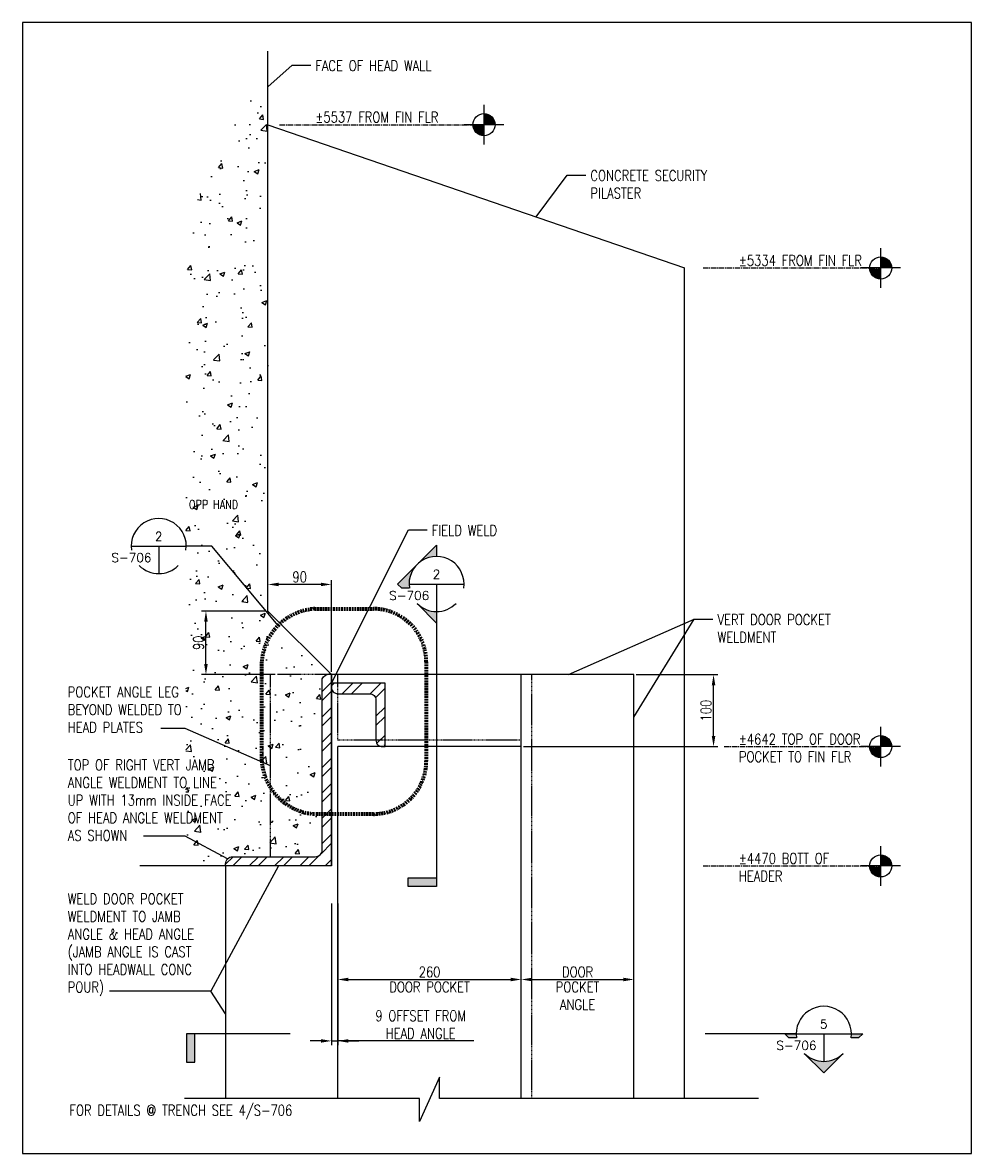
# Model space of a CAD drawing. Header units: millimetres. Extents: x -89 to 8559, y -2625 to 4496.
# Tile 8 of 9: x 3462 to 4806, y 1188 to 2790. Entities that reach past the tile are written whole.
import ezdxf
from ezdxf.enums import TextEntityAlignment as Align

# ---------------------------------------------------------------- set-up
doc = ezdxf.new("R2010")
doc.units = ezdxf.units.MM
for name, pattern in [('CENTER2', [1.125, 0.75, -0.125, 0.125, -0.125]), ('DASHED2', [0.375, 0.25, -0.125]), ('HIDDEN2', [0.1875, 0.125, -0.0625])]:
    doc.linetypes.add(name, pattern=pattern)
for name, color, linetype in [('G-ANNO-TTLS', 1, 'Continuous'), ('S-ANNO-DIMS', 2, 'Continuous'), ('S-ANNO-SYMB', 4, 'Continuous'), ('S-DETL-CONC', 2, 'Continuous'), ('S-SDEL-CNTR', 1, 'CENTER2'), ('S-SDEL-HIDD', 8, 'HIDDEN2'), ('S-SDEL-LW10', 8, 'Continuous'), ('S-SDEL-LW25', 3, 'Continuous'), ('S-SECT-CONC', 4, 'Continuous'), ('S-SECT-PATT', 1, 'Continuous'), ('S-SECT-STLS', 3, 'Continuous')]:
    doc.layers.add(name, color=color, linetype=linetype)
doc.layers.add('S-ANNO-HLTE', color=234, linetype='DASHED2', lineweight=70)
doc.layers.add('S-SDEL-TEXT', color=2, linetype='Continuous', lineweight=25)
doc.styles.add('ROMANS', font='ROMANS.shx', dxfattribs={"width": 0.8})
doc.styles.add('STD1', font='simplex', dxfattribs={"height": 0.1})
doc.styles.add('Text', font='romans.shx', dxfattribs={"width": 0.8, "height": 3})
doc.dimstyles.new('Annotative', dxfattribs={"dimscale": 0, "dimtxt": 3, "dimasz": 2.5, "dimexe": 1.25, "dimexo": 0.625, "dimtad": 1, "dimdec": 0, "dimzin": 9, "dimdsep": 32, "dimtxsty": 'ROMANS', "dimcen": 2.5, "dimadec": 0, "dimazin": 0, "dimtfac": 1, "dimtdec": 0, "dimtmove": 1, "dimatfit": 3, "dimfxl": 1, "dimarcsym": 0})
doc.dimstyles.get("Standard").update_dxf_attribs({"dimtxt": 0.125, "dimasz": 0.125, "dimexe": 0.18, "dimexo": 0.0625, "dimgap": 0.125, "dimtad": 0, "dimtih": 1, "dimtoh": 1, "dimdec": 4, "dimzin": 0, "dimdsep": 46, "dimtxsty": 'Text', "dimcen": 0.125, "dimclrt": 2, "dimadec": 0, "dimazin": 0, "dimtfac": 1, "dimtdec": 4, "dimtofl": 0, "dimtmove": 0, "dimatfit": 3, "dimfxl": 0.18, "dimtolj": 1, "dimtzin": 0, "dimarcsym": 0})

# ---------------------------------------------------------------- blocks, each defined once
blk = doc.blocks.new('*D79')
at = {"layer": 'Defpoints', "color": 0, "transparency": 16777216}
for p in [(4327.9, 1866.4), (4440.8, 1866.4), (4168.4, 1764.4)]:
    blk.add_point(p, dxfattribs=at)
at = {"layer": 'S-ANNO-DIMS', "color": 0, "lineweight": -2, "transparency": 16777216}
for p, q in [((4331, 1866.4), (4447, 1866.4)), ((4440.8, 1779.4), (4440.8, 1851.4)), ((4171.5, 1764.4), (4447, 1764.4))]:
    blk.add_line(p, q, dxfattribs=at)
at = {"layer": 'S-ANNO-DIMS', "color": 0, "transparency": 16777216}
for points in [[(4438.3, 1851.4), (4443.3, 1851.4), (4440.8, 1866.4)], [(4438.3, 1779.4), (4443.3, 1779.4), (4440.8, 1764.4)]]:
    blk.add_solid(points, dxfattribs=at)
at = {"layer": 'S-ANNO-DIMS', "color": 0, "transparency": 16777216, "insert": (4430.1, 1815.4), "char_height": 15, "attachment_point": 5, "rotation": 90, "style": 'ROMANS'}
blk.add_mtext('100', dxfattribs=at)
blk = doc.blocks.new('*D80')
at = {"layer": 'Defpoints', "color": 0, "transparency": 16777216}
for p in [(3809.4, 1994.1), (3809.4, 1956.4), (3899.4, 1867.4)]:
    blk.add_point(p, dxfattribs=at)
at = {"layer": 'S-ANNO-DIMS', "color": 0, "lineweight": -2, "transparency": 16777216}
for p, q in [((3809.4, 1959.5), (3809.4, 2000.3)), ((3884.4, 1994.1), (3824.4, 1994.1)), ((3899.4, 1870.5), (3899.4, 2000.3))]:
    blk.add_line(p, q, dxfattribs=at)
at = {"layer": 'S-ANNO-DIMS', "color": 0, "transparency": 16777216}
for points in [[(3824.4, 1996.6), (3824.4, 1991.6), (3809.4, 1994.1)], [(3884.4, 1996.6), (3884.4, 1991.6), (3899.4, 1994.1)]]:
    blk.add_solid(points, dxfattribs=at)
at = {"layer": 'S-ANNO-DIMS', "color": 0, "transparency": 16777216, "insert": (3854.4, 2004.7), "char_height": 15, "attachment_point": 5, "style": 'ROMANS'}
blk.add_mtext('90', dxfattribs=at)
blk = doc.blocks.new('*D81')
at = {"layer": 'Defpoints', "color": 0, "transparency": 16777216}
for p in [(3721.6, 1956.4), (3809.4, 1956.4), (3822.9, 1866.4)]:
    blk.add_point(p, dxfattribs=at)
at = {"layer": 'S-ANNO-DIMS', "color": 0, "lineweight": -2, "transparency": 16777216}
for p, q in [((3806.3, 1956.4), (3715.4, 1956.4)), ((3721.6, 1881.4), (3721.6, 1941.4)), ((3819.8, 1866.4), (3715.4, 1866.4))]:
    blk.add_line(p, q, dxfattribs=at)
at = {"layer": 'S-ANNO-DIMS', "color": 0, "transparency": 16777216}
for points in [[(3719.1, 1941.4), (3724.1, 1941.4), (3721.6, 1956.4)], [(3719.1, 1881.4), (3724.1, 1881.4), (3721.6, 1866.4)]]:
    blk.add_solid(points, dxfattribs=at)
at = {"layer": 'S-ANNO-DIMS', "color": 0, "transparency": 16777216, "insert": (3711, 1911.4), "char_height": 15, "attachment_point": 5, "rotation": 90, "style": 'ROMANS'}
blk.add_mtext('90', dxfattribs=at)
blk = doc.blocks.new('*D82')
at = {"layer": 'Defpoints', "color": 0, "transparency": 16777216}
for p in [(3899.4, 1545.2), (3908.4, 1545.2), (3908.4, 1347.5)]:
    blk.add_point(p, dxfattribs=at)
at = {"layer": 'S-ANNO-DIMS', "color": 0, "lineweight": -2, "transparency": 16777216}
for p, q in [((3899.4, 1542), (3899.4, 1341.3)), ((3908.4, 1542), (3908.4, 1341.3)), ((3884.4, 1347.5), (3869.4, 1347.5)), ((3899.4, 1347.5), (3908.4, 1347.5)), ((3899.4, 1347.5), (3908.4, 1347.5)), ((4101.3, 1347.5), (3908.4, 1347.5)), ((3923.4, 1347.5), (3938.4, 1347.5))]:
    blk.add_line(p, q, dxfattribs=at)
at = {"layer": 'S-ANNO-DIMS', "color": 0, "transparency": 16777216}
for points in [[(3884.4, 1350), (3884.4, 1345), (3899.4, 1347.5)], [(3923.4, 1350), (3923.4, 1345), (3908.4, 1347.5)]]:
    blk.add_solid(points, dxfattribs=at)
at = {"layer": 'S-ANNO-DIMS', "color": 0, "transparency": 16777216, "insert": (4025.8, 1370.6), "char_height": 15, "attachment_point": 5, "style": 'ROMANS'}
blk.add_mtext('9 OFFSET FROM\\PHEAD ANGLE', dxfattribs=at)
blk = doc.blocks.new('*D83')
at = {"layer": 'Defpoints', "color": 0, "transparency": 16777216}
for p in [(3908.4, 1545.2), (4168.4, 1434.5), (4168.4, 1434.5)]:
    blk.add_point(p, dxfattribs=at)
at = {"layer": 'S-ANNO-DIMS', "color": 0, "lineweight": -2, "transparency": 16777216}
for p, q in [((3908.4, 1542), (3908.4, 1428.3)), ((3923.4, 1434.5), (4153.4, 1434.5)), ((4168.4, 1437.6), (4168.4, 1440.8))]:
    blk.add_line(p, q, dxfattribs=at)
at = {"layer": 'S-ANNO-DIMS', "color": 0, "transparency": 16777216}
for points in [[(3923.4, 1437), (3923.4, 1432), (3908.4, 1434.5)], [(4153.4, 1437), (4153.4, 1432), (4168.4, 1434.5)]]:
    blk.add_solid(points, dxfattribs=at)
at = {"layer": 'S-ANNO-DIMS', "color": 0, "transparency": 16777216, "char_height": 15, "attachment_point": 5, "style": 'ROMANS'}
for s, insert in [('260', (4038.4, 1445.1)), ('DOOR POCKET', (4038.4, 1423.9))]:
    blk.add_mtext(s, dxfattribs=dict(at, insert=insert))
blk = doc.blocks.new('SH2081')
for p, q in [((0, -0.225), (0, 0.225)), ((0.225, 0), (-0.225, 0)), ((0, 0.113), (0.054, 0.113)), ((0, 0.1), (0.075, 0.1)), ((0, 0.087), (0.089, 0.087)), ((0, 0.075), (0.1, 0.075)), ((0, 0.063), (0.108, 0.063)), ((0, 0.05), (0.115, 0.05)), ((0, 0.038), (0.119, 0.038)), ((0, 0.025), (0.122, 0.025)), ((0, 0.013), (0.124, 0.013)), ((-0.124, -0.013), (0, -0.013)), ((-0.122, -0.025), (0, -0.025)), ((-0.119, -0.038), (0, -0.038)), ((-0.115, -0.05), (0, -0.05)), ((-0.108, -0.062), (0, -0.062)), ((-0.1, -0.075), (0, -0.075)), ((-0.089, -0.087), (0, -0.087)), ((-0.075, -0.1), (0, -0.1)), ((-0.054, -0.113), (0, -0.113))]:
    blk.add_line(p, q)
blk.add_circle((0, 0), 0.125)
blk = doc.blocks.new('GH2027')
h = blk.add_hatch(color=0)
h.paths.add_polyline_path([(-0.312, 0), (-0.442, 0), (-0.395, -0.047), (-0.309, -0.047, -0.037831)])
h.paths.add_polyline_path([(0.221, -0.221, -0.414214), (-0.221, -0.221), (0, -0.442)])
h.paths.add_polyline_path([(0.442, 0), (0.312, 0, -0.037831), (0.309, -0.047), (0.395, -0.047)])
at = {"color": 0}
blk.add_line((0, 0), (0, -0.312), dxfattribs=at)
for points in [[(0.309, -0.047, 1.163965), (-0.309, -0.047), (-0.395, -0.047), (-0.442, 0), (0.442, 0), (0.395, -0.047)], [(-0.221, -0.221, 0.414214), (0.221, -0.221), (0, -0.442)]]:
    blk.add_lwpolyline(points, format="xyb", close=True, dxfattribs=at)
at = {"color": 0, "linetype": 'ByBlock', "lineweight": -2, "style": 'STD1'}
blk.add_attdef('NUM', text='', height=0.1, dxfattribs=at).set_placement((-0.001, 0.06), align=Align.CENTER)
blk.add_attdef('APPLIES', text='', height=0.1, dxfattribs=at).set_placement((-0.083, -0.181), align=Align.RIGHT)
blk.add_attdef('NOTE', (0.244, -0.386), '', height=0.1, dxfattribs=at)
blk = doc.blocks.new('*D84')
at = {"layer": 'Defpoints', "color": 0, "transparency": 16777216}
for p in [(4327.9, 1434.5), (4168.4, 1409.2), (4327.9, 1409.2)]:
    blk.add_point(p, dxfattribs=at)
at = {"layer": 'S-ANNO-DIMS', "color": 0, "lineweight": -2, "transparency": 16777216}
for p, q in [((4168.4, 1412.3), (4168.4, 1440.8)), ((4183.4, 1434.5), (4312.9, 1434.5)), ((4327.9, 1412.3), (4327.9, 1440.8))]:
    blk.add_line(p, q, dxfattribs=at)
at = {"layer": 'S-ANNO-DIMS', "color": 0, "transparency": 16777216}
for points in [[(4183.4, 1437), (4183.4, 1432), (4168.4, 1434.5)], [(4312.9, 1437), (4312.9, 1432), (4327.9, 1434.5)]]:
    blk.add_solid(points, dxfattribs=at)
at = {"layer": 'S-ANNO-DIMS', "color": 0, "transparency": 16777216, "char_height": 15, "width": 103.966, "attachment_point": 5, "style": 'ROMANS'}
for s, insert in [('DOOR', (4248.1, 1445.1)), ('POCKET ANGLE', (4248.1, 1411.4))]:
    blk.add_mtext(s, dxfattribs=dict(at, insert=insert))
blk = doc.blocks.new('GH2028')
h = blk.add_hatch(color=0)
h.paths.add_polyline_path([(0, 0.442), (-0.221, 0.221, -0.198912), (0, 0.312)])
h.paths.add_polyline_path([(-0.221, 0.221), (-0.442, 0), (-0.395, -0.047), (-0.309, -0.047, -0.238539)])
h.paths.add_polyline_path([(0, -0.312, -0.198912), (-0.221, -0.221), (0, -0.442)])
at = {"color": 0}
blk.add_line((-0.312, 0), (0.312, 0), dxfattribs=at)
for points in [[(-0.309, -0.047), (-0.395, -0.047), (-0.442, 0), (0, 0.442), (0, 0.312)], [(0, 0), (0, -0.442), (-0.221, -0.221)]]:
    blk.add_lwpolyline(points, dxfattribs=at)
for start, end in [(351.3339, 188.6661), (225, 315)]:
    blk.add_arc((0, 0), 0.312, start, end, dxfattribs=at)
at = {"color": 0, "linetype": 'ByBlock', "lineweight": -2, "style": 'STD1'}
blk.add_attdef('NUM', text='', height=0.1, dxfattribs=at).set_placement((-0.001, 0.06), align=Align.CENTER)
blk.add_attdef('APPLIES', text='', height=0.1, dxfattribs=at).set_placement((-0.083, -0.181), align=Align.RIGHT)
blk.add_attdef('NOTE', (0.244, -0.386), '', height=0.1, dxfattribs=at)
blk = doc.blocks.new('GH2013')
at = {"color": 0, "linetype": 'ByBlock', "lineweight": -2}
for p, q in [((-0.312, 0), (0.312, 0)), ((0, 0), (0, -0.312))]:
    blk.add_line(p, q, dxfattribs=at)
for start, end in [(351.3339, 188.6661), (225, 315)]:
    blk.add_arc((0, 0), 0.312, start, end, dxfattribs=at)
at = {"color": 0, "linetype": 'ByBlock', "lineweight": -2, "style": 'STD1'}
blk.add_attdef('NUM', text='', height=0.1, dxfattribs=at).set_placement((-0.001, 0.06), align=Align.CENTER)
for tag, p in [('APPLIES', (-0.083, -0.181)), ('ADDITIONAL', (-0.244, -0.386))]:
    blk.add_attdef(tag, text='', height=0.1, dxfattribs=at).set_placement(p, align=Align.RIGHT)
blk.add_attdef('NOTE', (0.244, -0.386), '', height=0.1, dxfattribs=at)

msp = doc.modelspace()

# ---------------------------------------------------------------- hatches: boundary and pattern name
at = {"layer": 'G-ANNO-TTLS'}
for points in [[(4008.17997, 1578.29774), (4008.17997, 1566.39149), (4048.31715, 1566.39149), (4048.31715, 1578.29774)], [(3705.73863, 1317.38568), (3693.83238, 1317.38568), (3693.83238, 1357.52285), (3705.73863, 1357.52285)]]:
    msp.add_hatch(color=256, dxfattribs=at).paths.add_polyline_path(points)
at = {"layer": 'S-SECT-PATT'}
h = msp.add_hatch(dxfattribs=at)
h.set_pattern_fill('AR-CONC', color=256, scale=10)
h.set_pattern_definition([(50, (-93217.4, -6620.196), (71.72602, -6.275213), [7.5, -82.5]), (355, (-93217.4, -6620.196), (-13.875133, 75.219213), [6, -66]), (100.451444, (-93211.42, -6620.72), (57.850885, 68.944), [6.37402, -70.11421]), (46.1842, (-93217.4, -6600.196), (106.72413, -16.55193), [11.25, -123.75]), (96.63564, (-93208.51, -6601.57), (93.4662, 97.41186), [9.56103, -105.17138]), (351.18416, (-93217.4, -6600.2), (93.4662, 97.41186), [9, -99]), (21, (-93207.4, -6605.196), (59.690705, -40.26189), [7.5, -82.5]), (326, (-93207.4, -6605.196), (24.331533, 72.515005), [6, -66]), (71.451445, (-93202.425, -6608.55), (84.02224, 32.253115), [6.37402, -70.11421]), (37.5, (-93217.4, -6620.196), (1.2159855, 33.2893854), [0, -65.2, 0, -67, 0, -66.25]), (7.5, (-93217.4, -6620.196), (26.306954, 39.441171), [0, -38.2, 0, -63.7, 0, -25.25]), (327.5, (-93239.7, -6620.196), (53.3822436, -2.255487), [0, -25, 0, -78, 0, -103.5]), (317.5, (-93249.7, -6620.196), (58.318617, 10.010498), [0, -32.5, 0, -51.8, 0, -73.5])])
h.paths.add_polyline_path([(3809.38918, 2749.39975), (3809.38918, 1956.35293), (3899.38918, 1867.35293), (3886.38918, 1860.35293), (3886.38918, 1618.35293), (3876.38918, 1608.35293), (3759.38918, 1608.35293), (3749.38918, 1598.35293), (3749.38918, 1595.35293), (3692.96442, 1608.85105), (3692.96442, 2503.89207)])
h = msp.add_hatch(dxfattribs=at)
h.set_pattern_fill('STEEL', color=256, scale=203, style=0)
h.set_pattern_definition([(45, (-15503.58, 1710.4), (-17.942835, 17.942835), []), (45, (-15503.58, 1723.088), (-17.942835, 17.942835), [])])
edge = h.paths.add_edge_path()
edge.add_line((3886.38918, 1618.35293), (3886.38918, 1860.35293))
edge.add_arc((3896.8199, 1856.09477), 11.2664, 92.19094252, 157.79309788, ccw=False)
edge.add_line((3896.38918, 1867.35293), (3899.38918, 1867.35293))
edge.add_line((3899.38918, 1867.35293), (3899.38918, 1595.35293))
edge.add_line((3899.38918, 1595.35293), (3749.38918, 1595.35293))
edge.add_line((3749.38918, 1595.35293), (3749.38918, 1598.35293))
edge.add_arc((3759.38918, 1598.35293), 10, 90, 180, ccw=False)
edge.add_line((3759.38918, 1608.35293), (3876.38918, 1608.35293))
edge.add_arc((3876.38918, 1618.35293), 10, 270, 360)
h = msp.add_hatch(dxfattribs=at)
h.set_pattern_fill('ANSI32', color=256, scale=75)
h.set_pattern_definition([(45, (-21284.834, -6416.19), (-19.887378, 19.887378), []), (45, (-21271.576, -6416.19), (-19.887378, 19.887378), [])])
edge = h.paths.add_edge_path()
edge.add_line((3908.38918, 1839.35293), (3953.38918, 1839.35293))
edge.add_arc((3953.39039, 1830.35414), 8.99879, 359.99230692, 450.00769308, ccw=False)
edge.add_line((3962.38918, 1830.35293), (3962.38918, 1775.35293))
edge.add_arc((3971.38918, 1775.35293), 9, 540, 630)
edge.add_line((3971.38918, 1766.35293), (3975.38918, 1766.35293))
edge.add_line((3975.38918, 1766.35293), (3975.38918, 1854.35293))
edge.add_line((3975.38918, 1854.35293), (3899.38918, 1854.35293))
edge.add_line((3899.38918, 1854.35293), (3899.38918, 1848.35293))
edge.add_arc((3908.3901, 1848.35385), 9.00092, 180.0058593, 269.9941407)

# ---------------------------------------------------------------- linework, layer by layer
at = {"layer": 'Defpoints', "ltscale": 10}
msp.add_lwpolyline([(3461.84297, 1188.18976), (4806.08909, 1188.18976), (4806.08909, 2789.92413), (3461.84297, 2789.92413)], close=True, dxfattribs=at)
at = {"layer": 'G-ANNO-TTLS', "ltscale": 10}
msp.add_line((4557.94156, 1357.52285), (4428.86303, 1357.52285), dxfattribs=at)
at = {"layer": 'G-ANNO-TTLS'}
for points in [[(4048.317, 1955.65229), (4048.31715, 1566.39149), (4008.17997, 1566.39149), (4008.17997, 1578.29774), (4048.31715, 1578.29774)], [(3840.88982, 1357.52285), (3693.83238, 1357.52285), (3693.83238, 1317.38568), (3705.73863, 1317.38568), (3705.73863, 1357.52285)]]:
    msp.add_lwpolyline(points, dxfattribs=at)
at = {"layer": 'S-ANNO-HLTE', "ltscale": 10}
msp.add_lwpolyline([(3958.77967, 1668.90386), (3875.63541, 1668.90386, -0.3761931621), (3800.63541, 1743.90386), (3800.63541, 1884.50626, -0.3761931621), (3875.63541, 1959.50626), (3958.77967, 1959.50626, -0.4142135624), (4033.77967, 1884.50626), (4033.77967, 1743.90386, -0.4142135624)], format="xyb", close=True, dxfattribs=at)
at = {"layer": 'S-ANNO-SYMB'}
msp.add_lwpolyline([(3823.79543, 1935.87981), (3730.06887, 2048.4204), (3693.78221, 2048.4204)], dxfattribs=at)
at = {"layer": 'S-DETL-CONC'}
for p, q in [((3809.38918, 1956.35293), (3809.38918, 2749.39975)), ((3809.38918, 2645.35293), (4399.38918, 2442.35293)), ((4399.38918, 1265.77983), (4399.38918, 2442.35293)), ((3899.38918, 1866.35293), (3809.38918, 1956.35293)), ((3899.38918, 1595.35293), (3899.38918, 1866.35293)), ((3899.38918, 1595.35293), (3628.0391, 1595.35293))]:
    msp.add_line(p, q, dxfattribs=at)
at = {"layer": 'S-SDEL-CNTR', "ltscale": 10}
for p, q in [((3825.98055, 2645.35293), (4115.56006, 2645.35293)), ((4425.98055, 2442.35293), (4677.57798, 2442.35293)), ((4455.79648, 1764.35293), (4677.57798, 1764.35293)), ((4425.98055, 1595.35293), (4677.57798, 1595.35293))]:
    msp.add_line(p, q, dxfattribs=at)
at = {"layer": 'S-SDEL-HIDD', "ltscale": 10}
for p, q in [((3812.88918, 1608.35293), (3812.88918, 1866.35293)), ((3899.38918, 1866.35293), (3822.88918, 1866.35293)), ((3908.38918, 1773.35293), (3908.38918, 1866.35293)), ((4183.38918, 1265.77983), (4183.38918, 1866.35293)), ((4168.38918, 1773.35293), (3908.38918, 1773.35293))]:
    msp.add_line(p, q, dxfattribs=at)
at = {"layer": 'S-SDEL-LW10'}
msp.add_line((3749.38918, 1595.35293), (3749.38918, 1265.77983), dxfattribs=at)
at = {"layer": 'S-SDEL-LW25'}
for p, q in [((4327.88918, 1866.35293), (3889.38918, 1866.35293)), ((4168.38918, 1265.77983), (4168.38918, 1866.35293)), ((4327.88918, 1265.77983), (4327.88918, 1866.35293)), ((4168.38918, 1764.35293), (3908.38918, 1764.35293)), ((3908.38918, 1265.77983), (3908.38918, 1764.35293))]:
    msp.add_line(p, q, dxfattribs=at)
msp.add_lwpolyline([(3908.38918, 1839.35293), (3953.38918, 1839.35293, -0.4142135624), (3962.38918, 1830.35293), (3962.38918, 1773.35293, 0.4142135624), (3971.38918, 1764.35293), (3975.38918, 1764.35293), (3975.38918, 1854.35293), (3899.38918, 1854.35293), (3899.38918, 1848.35293, 0.4142135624)], format="xyb", close=True, dxfattribs=at)
at = {"layer": 'S-SECT-CONC'}
msp.add_lwpolyline([(4504.44769, 1265.77983), (4052.49635, 1265.77983), (4052.49635, 1296.17993), (4024.28201, 1233.56211), (4024.28201, 1265.77983), (3690.99585, 1265.77983)], dxfattribs=at)
at = {"layer": 'S-SECT-STLS'}
msp.add_lwpolyline([(3886.38918, 1618.35293), (3886.38918, 1860.35293, -0.2943262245), (3896.38918, 1867.35293), (3899.38918, 1867.35293), (3899.38918, 1595.35293), (3749.38918, 1595.35293), (3749.38918, 1598.35293, -0.4142135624), (3759.38918, 1608.35293), (3876.38918, 1608.35293, 0.4142135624)], format="xyb", close=True, dxfattribs=at)

# ---------------------------------------------------------------- block references
at = {"layer": 'S-ANNO-SYMB', "xscale": 125, "yscale": 125, "zscale": 125}
for name, p, values in [('GH2013', (3654.71971, 2048.4204), {'NUM': '2', 'APPLIES': 'S-706'}), ('GH2028', (4048.317, 1994.71479), {'NUM': '2', 'APPLIES': 'S-706'}), ('GH2027', (4597.00406, 1357.52285), {'NUM': '5', 'APPLIES': 'S-706'})]:
    msp.add_blockref(name, p, dxfattribs=at).add_auto_attribs(values)
at = {"layer": 'S-SDEL-TEXT', "xscale": 125, "yscale": 125, "zscale": 125}
for p in [(4115.56006, 2645.35293), (4677.57798, 2442.35293), (4677.57798, 1764.35293), (4677.57798, 1595.35293)]:
    msp.add_blockref('SH2081', p, dxfattribs=at)

# ---------------------------------------------------------------- texts
at = {"layer": 'S-ANNO-SYMB', "insert": (3697.40651, 2113.5397), "char_height": 12.5, "width": 75.0875251, "attachment_point": 1, "style": 'ROMANS'}
msp.add_mtext('OPP HAND', dxfattribs=at)
at = {"layer": 'S-SDEL-TEXT', "char_height": 15, "attachment_point": 1, "style": 'ROMANS'}
for s, insert, width in [('FACE OF HEAD WALL', (3876.65958, 2736.41985), 333.9133912), ('%%P5537 FROM FIN FLR', (3876.65958, 2663.47442), 218.5461873), ('CONCRETE SECURITY\\PPILASTER', (4266.34034, 2580.79692), 333.9133912), ('%%P5334 FROM FIN FLR', (4476.65958, 2460.47442), 218.5461873), ('FIELD WELD', (4041.54953, 2078.12007), 333.9133912), ('VERT DOOR POCKET\\PWELDMENT', (4446.39131, 1951.7809), 333.9133912), ('POCKET ANGLE LEG\\PBEYOND WELDED TO\\PHEAD PLATES', (3525.83506, 1849.21767), 333.9133912), ('%%P4642 TOP OF DOOR\\PPOCKET TO FIN FLR', (4476.65958, 1782.47442), 218.5461873), ('TOP OF RIGHT VERT JAMB\\PANGLE WELDMENT TO LINE\\PUP WITH 13mm INSIDE FACE\\POF HEAD ANGLE WELDMENT\\PAS SHOWN', (3525.83506, 1745.97031), 333.9133912), ('%%P4470 BOTT OF\\PHEADER', (4476.65958, 1613.47442), 218.5461873), ('WELD DOOR POCKET\\PWELDMENT TO JAMB \\PANGLE & HEAD ANGLE\\P(JAMB ANGLE IS CAST\\PINTO HEADWALL CONC\\PPOUR)', (3525.83506, 1556.2262), 333.9133912), ('FOR DETAILS @ TRENCH SEE 4/S-706', (3528.17996, 1256.78504), 541.675301)]:
    msp.add_mtext(s, dxfattribs=dict(at, insert=insert, width=width))

# ---------------------------------------------------------------- dimensions: what is measured, and where the dimension line sits
at = {"layer": 'S-ANNO-DIMS'}
dim = msp.add_linear_dim(base=(3809.38918, 1994.05126), p1=(3899.38918, 1867.35293), p2=(3809.38918, 1956.35293), dimstyle='Annotative', override={"dimasz": 3}, dxfattribs=at)
dim.commit()
dim.dimension.update_dxf_attribs({"geometry": '*D80', "text_midpoint": (3854.38918, 2004.67626)})
dim = msp.add_linear_dim(base=(3721.62415, 1956.35293), p1=(3822.88918, 1866.35293), p2=(3809.38918, 1956.35293), angle=90, dimstyle='Annotative', override={"dimasz": 3}, dxfattribs=at)
dim.commit()
dim.dimension.update_dxf_attribs({"geometry": '*D81', "text_midpoint": (3710.99915, 1911.35293)})
dim = msp.add_linear_dim(base=(4440.77119, 1866.35293), p1=(4168.38918, 1764.35293), p2=(4327.88918, 1866.35293), angle=90, text='100', dimstyle='Annotative', override={"dimasz": 3}, dxfattribs=at)
dim.commit()
dim.dimension.update_dxf_attribs({"geometry": '*D79', "text_midpoint": (4430.14619, 1815.35293)})
dim = msp.add_linear_dim(base=(3908.38918, 1347.50051), p1=(3899.38918, 1545.17184), p2=(3908.38918, 1545.17184), text='<> OFFSET FROM\\PHEAD ANGLE', dimstyle='Annotative', override={"dimasz": 3}, dxfattribs=at)
dim.commit()
dim.dimension.update_dxf_attribs({"geometry": '*D82', "text_midpoint": (4025.84461, 1347.50051), "dimtype": 160})
for base, p1, p2, text, picture, middle in [((4168.38918, 1434.51526), (3908.38918, 1545.17184), (4168.38918, 1434.51526), '<>\\X DOOR POCKET', '*D83', (4038.38918, 1434.51526)), ((4327.88918, 1434.51526), (4168.38918, 1409.15221), (4327.88918, 1409.15221), 'DOOR\\X POCKET ANGLE', '*D84', (4248.13918, 1434.51526))]:
    dim = msp.add_linear_dim(base=base, p1=p1, p2=p2, text=text, dimstyle='Annotative', override={"dimasz": 3}, dxfattribs=at)
    dim.commit()
    dim.dimension.update_dxf_attribs({"geometry": picture, "text_midpoint": middle})

# ---------------------------------------------------------------- leaders
for points, dimstyle, override in [([(3809.38918, 2698.87154), (3843.63451, 2729.6282), (3870.11804, 2729.6282)], 'Annotative', {"dimasz": 3}), ([(4189.23374, 2514.66065), (4233.31527, 2574.00527), (4259.79879, 2574.00527)], 'Annotative', {"dimasz": 3}), ([(3899.38918, 1854.35293), (4008.52445, 2071.32842), (4035.00798, 2071.32842)], 'Annotative', {"dimasz": 3}), ([(4235.30802, 1866.35293), (4413.36623, 1944.98925), (4439.84976, 1944.98925)], 'Annotative', {"dimasz": 3}), ([(4327.88918, 1805.90914), (4413.36623, 1944.98925), (4439.84976, 1944.98925)], 'Annotative', {"dimasz": 3}), ([(3812.88918, 1737.35293), (3692.38302, 1789.90326), (3657.48532, 1789.90326)], 'Standard', {"dimscale": 0, "dimtxt": 3, "dimasz": 3, "dimexe": 1.58, "dimexo": 1.58, "dimgap": 1.58, "dimtad": 0, "dimtih": 0, "dimlfac": 1, "dimzin": 3, "dimtxsty": 'ROMANS', "dimclrd": 256, "dimclre": 256, "dimclrt": 3, "dimtix": 1, "dimtofl": 1, "dimtmove": 1, "dimlwd": 25, "dimlwe": 0}), ([(3752.31812, 1605.424), (3692.38302, 1637.53248), (3633.13498, 1637.53248)], 'Standard', {"dimscale": 0, "dimtxt": 3, "dimasz": 3, "dimexe": 1.58, "dimexo": 1.58, "dimgap": 1.58, "dimtad": 0, "dimtih": 0, "dimlfac": 1, "dimzin": 3, "dimtxsty": 'ROMANS', "dimclrd": 256, "dimclre": 256, "dimclrt": 3, "dimtix": 1, "dimtofl": 1, "dimtmove": 1, "dimlwd": 25, "dimlwe": 0}), ([(3824.38918, 1595.35293), (3728.54094, 1418.17024), (3585.06926, 1418.17024)], 'Standard', {"dimscale": 0, "dimtxt": 3, "dimasz": 3, "dimexe": 1.58, "dimexo": 1.58, "dimgap": 1.58, "dimtad": 0, "dimtih": 0, "dimlfac": 1, "dimzin": 3, "dimtxsty": 'ROMANS', "dimclrd": 256, "dimclre": 256, "dimclrt": 3, "dimtix": 1, "dimtofl": 1, "dimtmove": 1, "dimlwd": 25, "dimlwe": 0}), ([(3749.38918, 1386.06176), (3728.54094, 1418.17024), (3585.06926, 1418.17024)], 'Standard', {"dimscale": 0, "dimtxt": 3, "dimasz": 3, "dimexe": 1.58, "dimexo": 1.58, "dimgap": 1.58, "dimtad": 0, "dimtih": 0, "dimlfac": 1, "dimzin": 3, "dimtxsty": 'ROMANS', "dimclrd": 256, "dimclre": 256, "dimclrt": 3, "dimtix": 1, "dimtofl": 1, "dimtmove": 1, "dimlwd": 25, "dimlwe": 0})]:
    msp.add_leader(points, dimstyle=dimstyle, override=override, dxfattribs=at)

doc.saveas('drawing.dxf')
